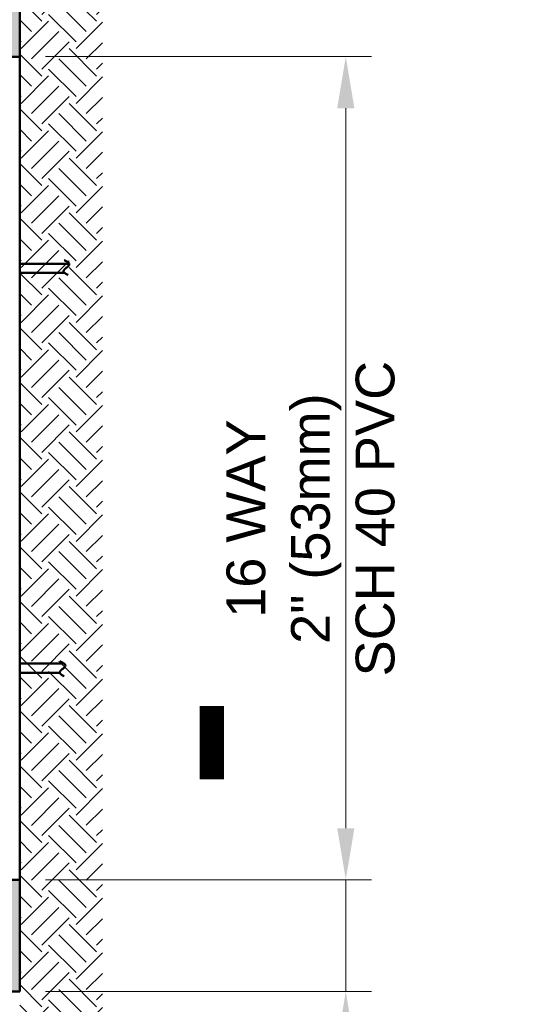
# Model space of a CAD drawing. Header units: inches. Extents: x 0 to 21.2, y 0 to 11.
# Tile 6 of 12: x 5.2 to 6.4, y 1.3 to 3.7. Entities that reach past the tile are written whole.
import ezdxf

# ---------------------------------------------------------------- set-up
doc = ezdxf.new("R2010")
doc.units = ezdxf.units.IN
doc.header["$LTSCALE"] = 0.375
doc.header["$MEASUREMENT"] = 0
doc.header["$PDSIZE"] = 2
doc.layers.get('0').update_dxf_attribs({"linetype": 'CONTINUOUS', "lineweight": 35})
doc.layers.get('DEFPOINTS').update_dxf_attribs({"linetype": 'CONTINUOUS', "lineweight": 35})
doc.layers.add('E-DBNK-MULT', color=83, linetype='CONTINUOUS', lineweight=50)
doc.layers.add('G-ANNO-PATT', color=8, linetype='CONTINUOUS', lineweight=18)
doc.layers.add('G-ANNO-DIMS', color=7, linetype='CONTINUOUS')
doc.layers.add('G-ANNO-SYMB', color=6, linetype='CONTINUOUS')
doc.styles.add('01-E-BLDG-1_1', font='arial.ttf', dxfattribs={"height": 0.09375})
doc.dimstyles.new('01-E-BLDG-1_1', dxfattribs={"dimtxt": 0.09375, "dimasz": 0.125, "dimexe": 0.0625, "dimexo": 0.0625, "dimgap": 0.0625, "dimtad": 1, "dimdec": 4, "dimzin": 3, "dimdsep": 46, "dimlunit": 4, "dimtxsty": '01-E-BLDG-1_1', "dimcen": 0.0625, "dimclrd": 1, "dimclre": 1, "dimclrt": 256, "dimazin": 0, "dimtfac": 1, "dimtdec": 4, "dimtmove": 1, "dimatfit": 3, "dimfxl": 1, "dimfrac": 2, "dimtolj": 1, "dimtzin": 3, "dimlwd": 0, "dimlwe": 0, "dimarcsym": 0})

# ---------------------------------------------------------------- blocks, each defined once
blk = doc.blocks.new('*D6')
at = {"layer": 'DEFPOINTS', "color": 0, "transparency": 16777216}
for p in [(5.191, 1.5696), (5.191, 1.2993), (5.9799, 1.2993)]:
    blk.add_point(p, dxfattribs=at)
at = {"layer": 'G-ANNO-DIMS', "color": 1, "lineweight": 0, "transparency": 16777216}
for p, q in [((5.9799, 1.6946), (5.9799, 1.8196)), ((5.2535, 1.5696), (6.0424, 1.5696)), ((5.9799, 1.5696), (5.9799, 1.2993)), ((5.2535, 1.2993), (6.0424, 1.2993)), ((5.9799, 1.1743), (5.9799, 1.0493))]:
    blk.add_line(p, q, dxfattribs=at)
at = {"layer": 'G-ANNO-DIMS', "color": 1, "transparency": 16777216}
for points in [[(5.9591, 1.6946), (6.0008, 1.6946), (5.9799, 1.5696)], [(5.9591, 1.1743), (6.0008, 1.1743), (5.9799, 1.2993)]]:
    blk.add_solid(points, dxfattribs=at)
at = {"layer": 'G-ANNO-DIMS', "transparency": 16777216, "insert": (5.8844, 0.9426), "char_height": 0.09375, "attachment_point": 5, "rotation": 90, "style": '01-E-BLDG-1_1'}
blk.add_mtext('\\A1;3"\\P(75mm)\\PMIN', dxfattribs=at)
blk = doc.blocks.new('*D7')
at = {"layer": 'DEFPOINTS', "color": 0, "transparency": 16777216}
for p in [(5.1912, 3.5631), (5.9799, 3.5631), (5.191, 1.5696)]:
    blk.add_point(p, dxfattribs=at)
at = {"layer": 'G-ANNO-DIMS', "color": 1, "lineweight": 0, "transparency": 16777216}
for p, q in [((5.2537, 3.5631), (6.0424, 3.5631)), ((5.9799, 1.6946), (5.9799, 3.4381)), ((5.2535, 1.5696), (6.0424, 1.5696))]:
    blk.add_line(p, q, dxfattribs=at)
at = {"layer": 'G-ANNO-DIMS', "color": 1, "transparency": 16777216}
for points in [[(5.9591, 3.4381), (6.0008, 3.4381), (5.9799, 3.5631)], [(5.9591, 1.6946), (6.0008, 1.6946), (5.9799, 1.5696)]]:
    blk.add_solid(points, dxfattribs=at)
at = {"layer": 'G-ANNO-DIMS', "transparency": 16777216, "insert": (5.8951, 2.4443), "char_height": 0.09375, "attachment_point": 5, "rotation": 90, "style": '01-E-BLDG-1_1'}
blk.add_mtext('\\A1;16 WAY \\P2" (53mm)\\PSCH 40 PVC', dxfattribs=at)
blk = doc.blocks.new('*U3')
blk.add_lwpolyline([(0, 4.5, 1.5, 1.5, 0), (0, 0, 0, 0, 0), (7.819, 0, 0, 0, 0)], format="xyseb")

msp = doc.modelspace()

# ---------------------------------------------------------------- hatches: boundary and pattern name
at = {"layer": 'G-ANNO-PATT'}
h = msp.add_hatch(dxfattribs=at)
h.set_pattern_fill('AR-CONC', color=256, scale=0.03125, angle=90)
h.set_pattern_definition([(140, (19.5, 2.5), (0.01961, 0.2241438), [0.0234375, -0.2578125]), (85, (19.5, 2.5), (-0.23506, -0.0433598), [0.01875, -0.20625]), (190.4514, (19.50163, 2.51868), (-0.21545, 0.180784), [0.0199188, -0.219107]), (136.1842, (19.4375, 2.5), (0.051725, 0.333513), [0.035156, -0.386719]), (186.6356, (19.4418, 2.5278), (-0.304412, 0.292082), [0.029878, -0.3286605]), (81.1842, (19.4375, 2.5), (-0.304412, 0.292082), [0.028125, -0.309375]), (111, (19.45312, 2.53125), (0.1258184, 0.1865335), [0.0234375, -0.2578125]), (56, (19.45312, 2.53125), (-0.2266094, 0.076036), [0.01875, -0.20625]), (161.4514, (19.4636, 2.5468), (-0.100791, 0.2625695), [0.0199188, -0.219107]), (127.5, (19.5, 2.5), (-0.10402933, 0.00379995), [0, -0.20375, 0, -0.209375, 0, -0.20703125]), (97.5, (19.5, 2.5), (-0.12325366, 0.0822092), [0, -0.119375, 0, -0.1990625, 0, -0.07890625]), (57.5, (19.5, 2.43031), (0.0070484, 0.1668195), [0, -0.078125, 0, -0.24375, 0, -0.3234375]), (47.5, (19.5, 2.39906), (-0.0312828, 0.1822457), [0, -0.1015625, 0, -0.161875, 0, -0.2296875])])
edge = h.paths.add_edge_path()
edge.add_line((2.87174, 6.01829), (2.87174, 1.2993))
edge.add_line((2.87174, 1.2993), (5.19102, 1.2993))
edge.add_line((5.19102, 1.2993), (5.19102, 1.5696))
edge.add_line((5.19102, 1.5696), (5.12425, 1.5696))
edge.add_line((5.12425, 1.5696), (5.12425, 1.59838))
edge.add_line((5.12425, 1.59838), (5.11415, 1.59776))
edge.add_line((5.11415, 1.59776), (4.97286, 1.59776))
edge.add_arc((4.96737, 1.58868), 0.01061, -238.81668, 58.81668, ccw=False)
edge.add_line((4.96187, 1.59776), (4.79464, 1.59776))
edge.add_arc((4.79464, 1.60902), 0.01126, 214.40534, 270, ccw=False)
edge.add_line((4.78535, 1.60265), (4.70045, 1.72452))
edge.add_arc((4.7019, 1.8399), 0.11539, 246.1847, 269.27739, ccw=False)
edge.add_line((4.65531, 1.73433), (4.63996, 1.72382))
edge.add_line((4.63996, 1.72382), (4.63996, 1.60785))
edge.add_arc((4.62986, 1.60785), 0.01009, -90, 0, ccw=False)
edge.add_line((4.62986, 1.59776), (4.48857, 1.59776))
edge.add_arc((4.48308, 1.58868), 0.01061, -238.81668, 58.81668, ccw=False)
edge.add_line((4.47759, 1.59776), (4.31036, 1.59776))
edge.add_arc((4.31036, 1.60902), 0.01126, 214.40534, 270, ccw=False)
edge.add_line((4.30106, 1.60265), (4.21845, 1.72329))
edge.add_arc((4.22858, 1.8742), 0.15125, 247.63181, 266.15851, ccw=False)
edge.add_arc((4.19002, 1.69012), 0.04813, 113.26023, 135.5491)
edge.add_line((4.15567, 1.72382), (4.15567, 1.60785))
edge.add_arc((4.14558, 1.60785), 0.01009, -90, 0, ccw=False)
edge.add_line((4.14558, 1.59776), (4.00428, 1.59776))
edge.add_line((4.00428, 1.59776), (4.01015, 1.58545))
edge.add_line((4.01015, 1.58545), (4.00397, 1.57689))
edge.add_line((4.00397, 1.57689), (3.99276, 1.57682))
edge.add_line((3.99276, 1.57682), (3.9878, 1.58409))
edge.add_line((3.9878, 1.58409), (3.9933, 1.59776))
edge.add_line((3.9933, 1.59776), (3.82607, 1.59776))
edge.add_line((3.82607, 1.59776), (3.81786, 1.60131))
edge.add_line((3.81786, 1.60131), (3.73416, 1.72329))
edge.add_line((3.73416, 1.72329), (3.68673, 1.73433))
edge.add_line((3.68673, 1.73433), (3.67138, 1.68025))
edge.add_line((3.67138, 1.68025), (3.67138, 1.60785))
edge.add_line((3.67138, 1.60785), (3.67071, 1.59765))
edge.add_line((3.67071, 1.59765), (3.66129, 1.59776))
edge.add_line((3.66129, 1.59776), (3.52, 1.59776))
edge.add_line((3.52, 1.59776), (3.5259, 1.58871))
edge.add_line((3.5259, 1.58871), (3.52502, 1.57612))
edge.add_line((3.52502, 1.57612), (3.50521, 1.57492))
edge.add_line((3.50521, 1.57492), (3.49629, 1.58496))
edge.add_line((3.49629, 1.58496), (3.50901, 1.59776))
edge.add_line((3.50901, 1.59776), (3.33649, 1.5943))
edge.add_line((3.33649, 1.5943), (3.24811, 1.72144))
edge.add_line((3.24811, 1.72144), (3.20314, 1.73001))
edge.add_line((3.20314, 1.73001), (3.17823, 1.70045))
edge.add_line((3.17823, 1.70045), (3.16776, 1.70119))
edge.add_line((3.16776, 1.70119), (3.16718, 1.71971))
edge.add_line((3.16718, 1.71971), (3.18778, 1.7436))
edge.add_line((3.18778, 1.7436), (3.14756, 1.78345))
edge.add_line((3.14756, 1.78345), (3.14204, 1.59776))
edge.add_line((3.14204, 1.59776), (3.03677, 1.59776))
edge.add_line((3.03677, 1.59776), (3.03677, 2.00315))
edge.add_line((3.03677, 2.00315), (3.01954, 2.00315))
edge.add_line((3.01954, 2.00315), (3.01954, 2.16094))
edge.add_line((3.01954, 2.16094), (3.03677, 2.16094))
edge.add_line((3.03677, 2.16094), (3.03677, 2.97173))
edge.add_line((3.03677, 2.97173), (3.01954, 2.97173))
edge.add_line((3.01954, 2.97173), (3.01954, 3.12951))
edge.add_line((3.01954, 3.12951), (3.03677, 3.12951))
edge.add_line((3.03677, 3.12951), (3.03677, 3.53491))
edge.add_line((3.03677, 3.53491), (3.14204, 3.53491))
edge.add_line((3.14204, 3.53491), (3.14204, 3.29276))
edge.add_arc((3.24937, 3.293), 0.10733, 115.87897, 180.12487, ccw=False)
edge.add_arc((3.21974, 3.44092), 0.05416, 197.36976, 251.47136, ccw=False)
edge.add_arc((3.17224, 3.42475), 0.0042, 19.88383, 180, ccw=False)
edge.add_arc((3.22145, 3.44255), 0.04813, 199.88383, 246.73977)
edge.add_arc((3.24904, 3.29276), 0.11539, 90.72261, 113.8153, ccw=False)
edge.add_line((3.24758, 3.40815), (3.33479, 3.5354))
edge.add_line((3.33479, 3.5354), (3.66129, 3.53491))
edge.add_arc((3.66129, 3.52481), 0.01009, 0, 90, ccw=False)
edge.add_line((3.67138, 3.52481), (3.67138, 3.40884))
edge.add_arc((3.70574, 3.44255), 0.04813, 224.4509, 246.73977)
edge.add_line((3.68673, 3.39833), (3.73416, 3.40937))
edge.add_line((3.73416, 3.40937), (3.81678, 3.53001))
edge.add_line((3.81678, 3.53001), (3.82423, 3.537))
edge.add_line((3.82423, 3.537), (3.9933, 3.53491))
edge.add_line((3.9933, 3.53491), (4.14558, 3.53491))
edge.add_arc((4.14558, 3.52481), 0.01009, 45, 90, ccw=False)
edge.add_arc((4.14558, 3.52481), 0.01009, 0, 45, ccw=False)
edge.add_line((4.15567, 3.52481), (4.15567, 3.40884))
edge.add_arc((4.19002, 3.44255), 0.04813, 224.4509, 246.73977)
edge.add_line((4.17102, 3.39833), (4.30106, 3.53001))
edge.add_arc((4.31036, 3.52364), 0.01126, 90, 145.59466, ccw=False)
edge.add_line((4.31036, 3.53491), (4.62986, 3.53491))
edge.add_arc((4.62986, 3.52481), 0.01009, 0, 90, ccw=False)
edge.add_line((4.63996, 3.52481), (4.63996, 3.40884))
edge.add_line((4.63996, 3.40884), (4.7019, 3.40816))
edge.add_line((4.7019, 3.40816), (4.78535, 3.53001))
edge.add_line((4.78535, 3.53001), (4.79046, 3.53485))
edge.add_line((4.79046, 3.53485), (4.96187, 3.53491))
edge.add_line((4.96187, 3.53491), (5.11415, 3.53491))
edge.add_line((5.11415, 3.53491), (5.12425, 3.56306))
edge.add_line((5.12425, 3.56306), (5.19101, 3.56306))
edge.add_line((5.19101, 3.56306), (5.19102, 3.71745))
edge.add_line((5.19102, 3.71745), (5.13468, 3.71745))
edge.add_line((5.13468, 3.71745), (5.13468, 3.80242))
edge.add_line((5.13468, 3.80242), (4.96827, 3.80521))
edge.add_arc((4.95787, 3.78801), 0.0201, -238.81668, 58.81668, ccw=False)
edge.add_line((4.94746, 3.80521), (4.33283, 3.80521))
edge.add_arc((4.32242, 3.78801), 0.0201, -238.81668, 58.81668, ccw=False)
edge.add_line((4.31202, 3.80521), (3.77842, 3.80242))
edge.add_line((3.77842, 3.80242), (3.77842, 3.71745))
edge.add_line((3.77842, 3.71745), (3.68901, 3.71745))
edge.add_line((3.68901, 3.71745), (3.68901, 3.74489))
edge.add_line((3.68901, 3.74489), (3.6745, 3.74489))
edge.add_line((3.6745, 3.74489), (3.6745, 3.87776))
edge.add_line((3.6745, 3.87776), (3.68977, 3.87776))
edge.add_line((3.68977, 3.87776), (3.68977, 4.40841))
edge.add_line((3.68977, 4.40841), (3.6745, 4.40841))
edge.add_line((3.6745, 4.40841), (3.6745, 4.54128))
edge.add_line((3.6745, 4.54128), (3.68901, 4.54128))
edge.add_line((3.68901, 4.54128), (3.68901, 4.56872))
edge.add_line((3.68901, 4.56872), (3.77842, 4.56872))
edge.add_line((3.77842, 4.56872), (3.77842, 4.48374))
edge.add_line((3.77842, 4.48374), (4.45351, 4.48374))
edge.add_line((4.45351, 4.48374), (5.13468, 4.48374))
edge.add_line((5.13468, 4.48374), (5.13468, 4.56872))
edge.add_line((5.13468, 4.56872), (5.19108, 4.56872))
edge.add_line((5.19108, 4.56872), (5.19102, 4.7231))
edge.add_line((5.19102, 4.7231), (5.12425, 4.72311))
edge.add_line((5.12425, 4.72311), (5.12425, 4.76135))
edge.add_arc((5.11415, 4.76135), 0.01009, -90, 0, ccw=False)
edge.add_line((5.11415, 4.75126), (4.97286, 4.75126))
edge.add_arc((4.96737, 4.74218), 0.01061, -238.81668, 58.81668, ccw=False)
edge.add_line((4.96187, 4.75126), (4.79464, 4.75126))
edge.add_arc((4.79464, 4.76252), 0.01126, 214.40534, 270, ccw=False)
edge.add_line((4.78535, 4.75616), (4.70273, 4.8768))
edge.add_line((4.70273, 4.8768), (4.65462, 4.88154))
edge.add_line((4.65462, 4.88154), (4.62906, 4.85999))
edge.add_line((4.62906, 4.85999), (4.59491, 4.82647))
edge.add_line((4.59491, 4.82647), (4.59491, 4.72311))
edge.add_line((4.59491, 4.72311), (4.50625, 4.72311))
edge.add_line((4.50625, 4.72311), (4.50625, 5.16969))
edge.add_line((4.50625, 5.16969), (4.49099, 5.16969))
edge.add_line((4.49099, 5.16969), (4.49099, 5.30256))
edge.add_line((4.49099, 5.30256), (4.50549, 5.30256))
edge.add_line((4.50549, 5.30256), (4.50549, 5.74799))
edge.add_line((4.50549, 5.74799), (4.59491, 5.74799))
edge.add_line((4.59491, 5.74799), (4.59491, 5.62294))
edge.add_line((4.59491, 5.62294), (4.70273, 5.5943))
edge.add_line((4.70273, 5.5943), (4.78535, 5.71494))
edge.add_arc((4.79464, 5.70857), 0.01126, 90, 145.59466, ccw=False)
edge.add_line((4.79464, 5.71983), (5.12425, 5.71983))
edge.add_line((5.12425, 5.71983), (5.12425, 5.74799))
edge.add_line((5.12425, 5.74799), (5.19114, 5.74799))
edge.add_line((5.19114, 5.74799), (5.19115, 6.01829))
edge.add_line((5.19115, 6.01829), (2.87174, 6.01829))
h.paths.add_polyline_path([(3.00593, 5.7667), (3.04332, 5.70871), (2.99129, 5.87756)], flags=16)
h.paths.add_polyline_path([(3.04332, 5.70871), (2.99129, 5.87756), (3.02825, 5.80395)], flags=16)
h = msp.add_hatch(dxfattribs=at)
h.set_pattern_fill('EARTH,_O', color=256, scale=0.375, angle=45)
h.set_pattern_definition([(45, (2299557.72992, -833056.59968), (8e-17, 0.1325825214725), [0.09375, -0.09375]), (45, (2299557.70506, -833056.57482), (8e-17, 0.1325825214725), [0.09375, -0.09375]), (45, (2299557.6802, -833056.54996), (8e-17, 0.1325825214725), [0.09375, -0.09375]), (135, (2299557.6802, -833056.53339), (-0.1325825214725, 9e-17), [0.09375, -0.09375]), (135, (2299557.70506, -833056.50853), (-0.1325825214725, 9e-17), [0.09375, -0.09375]), (135, (2299557.72992, -833056.48367), (-0.1325825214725, 9e-17), [0.09375, -0.09375])])
h.paths.add_polyline_path([(5.19148, 6.01875), (5.19102, 1.08243), (5.3913, 1.08243), (5.3913, 6.01902)])

# ---------------------------------------------------------------- linework, layer by layer
at = {"layer": 'E-DBNK-MULT', "linetype": 'Continuous'}
for p, q in [((5.19115, 6.01829), (5.19102, 1.2993)), ((5.19107, 3.06172), (5.31063, 3.06172)), ((5.19107, 3.03952), (5.29976, 3.03952)), ((5.19104, 2.09315), (5.29861, 2.09315)), ((5.19105, 2.07095), (5.28785, 2.07094)), ((2.87174, 1.2993), (5.19102, 1.2993))]:
    msp.add_line(p, q, dxfattribs=at)
msp.add_lwpolyline([(5.12425, 3.56306), (5.12425, 1.5696), (5.19102, 1.5696), (5.19115, 3.56306)], close=True, dxfattribs=at)
for points in [[(5.30791, 3.03454, -0.0065874), (5.30425, 3.03654, -0.0148258), (5.30174, 3.03807, -0.0179482), (5.30028, 3.0391, -0.0456803), (5.29853, 3.04069, -0.0513377), (5.29772, 3.04177, -0.0748816), (5.29727, 3.04288, -0.1160876), (5.29727, 3.04431, -0.0536501), (5.29758, 3.0452, -0.057317), (5.29852, 3.0467, -0.0212956), (5.2993, 3.04762, -0.0180885), (5.30053, 3.04886, -0.0104572), (5.30192, 3.05012, -0.0045761), (5.30493, 3.05264, 0.0102712), (5.30713, 3.05453, 0.0143322), (5.30844, 3.05578, 0.0403247), (5.31002, 3.05762, 0.0484802), (5.31072, 3.05882, 0.052419), (5.31101, 3.05971, 0.1496651), (5.31082, 3.0617, 0.0737646), (5.31002, 3.06307, 0.0461601), (5.30875, 3.0644, 0.0234195), (5.30744, 3.06545, 0.0160069), (5.30594, 3.06648, 0.0152663), (5.30337, 3.068, 0.0073497), (5.30058, 3.0695, 0.002591), (5.29866, 3.0705)], [(5.29846, 2.06271, -0.0065874), (5.2948, 2.06472, -0.0148258), (5.29229, 2.06624, -0.0179482), (5.29083, 2.06727, -0.0456803), (5.28908, 2.06886, -0.0513377), (5.28827, 2.06994, -0.0748816), (5.28782, 2.07105, -0.1160876), (5.28782, 2.07249, -0.0536501), (5.28813, 2.07337, -0.057317), (5.28907, 2.07487, -0.0212956), (5.28985, 2.07579, -0.0180885), (5.29108, 2.07704, -0.0104572), (5.29247, 2.07829, -0.0045761), (5.29548, 2.08082, 0.0102712), (5.29768, 2.0827, 0.0143322), (5.29899, 2.08395, 0.0513347), (5.30077, 2.0861, 0.0544286), (5.30139, 2.08729, 0.193699), (5.30137, 2.08987, 0.0737646), (5.30057, 2.09124, 0.0461601), (5.2993, 2.09257, 0.0234195), (5.29799, 2.09362, 0.0160069), (5.29649, 2.09465, 0.0152663), (5.29392, 2.09617, 0.0073497), (5.29113, 2.09767, 0.002591), (5.28921, 2.09867)]]:
    msp.add_lwpolyline(points, format="xyb", dxfattribs=at)

# ---------------------------------------------------------------- block references
at = {"layer": 'G-ANNO-SYMB', "xscale": 0.03937007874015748, "yscale": 0.03937007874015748, "zscale": 0.03937007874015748, "rotation": 179.9999999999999}
msp.add_blockref('*U3', (5.65564, 1.99017), dxfattribs=at)

# ---------------------------------------------------------------- dimensions: what is measured, and where the dimension line sits
at = {"layer": 'G-ANNO-DIMS'}
for base, p2, text, picture, middle in [((5.97993, 3.56306), (5.19122, 3.56306), '16 WAY \\P2" (53mm)\\PSCH 40 PVC', '*D7', (6.16332, 2.44429)), ((5.97993, 1.2993), (5.19102, 1.2993), '3"\\P(75mm)\\PMIN', '*D6', (6.15103, 0.94265))]:
    dim = msp.add_linear_dim(base=base, p1=(5.19105, 1.5696), p2=p2, angle=90, text=text, dimstyle='01-E-BLDG-1_1', dxfattribs=at)
    dim.commit()
    dim.dimension.update_dxf_attribs({"geometry": picture, "text_midpoint": middle, "dimtype": 160})

doc.saveas('drawing.dxf')
